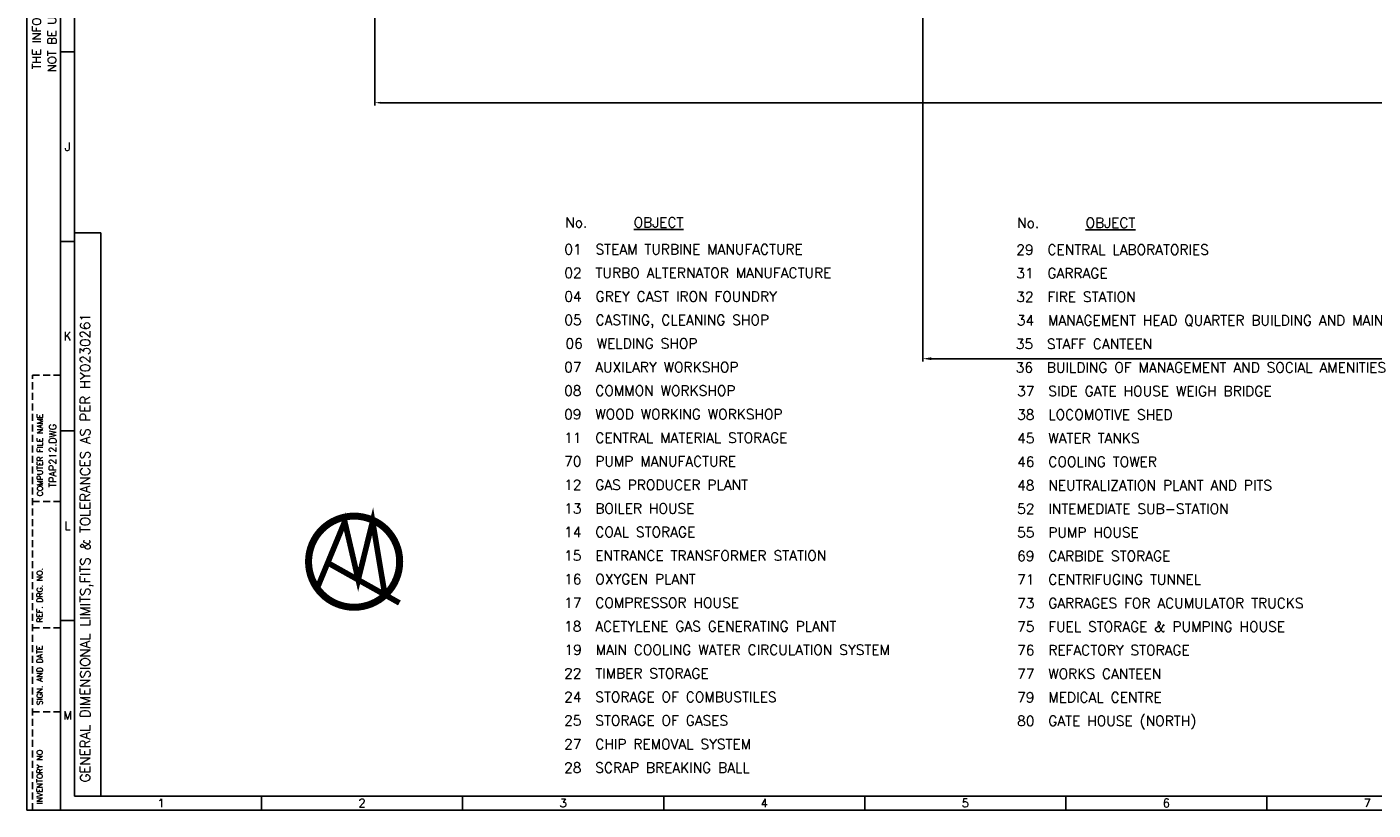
# Model space of a CAD drawing. Extents: x 15 to 1174, y 15 to 833.
# Tile 1 of 19: x 15 to 495, y 15 to 294. Entities that reach past the tile are written whole.
import ezdxf
from ezdxf.enums import TextEntityAlignment as Align

# ---------------------------------------------------------------- set-up
doc = ezdxf.new("R2010")
doc.units = 0
doc.header["$LTSCALE"] = 5
doc.header["$MEASUREMENT"] = 0
doc.linetypes.add('DASHED', pattern=[0.75, 0.5, -0.25])
doc.layers.get('0').update_dxf_attribs({"linetype": 'CONTINUOUS'})
doc.layers.get('DEFPOINTS').update_dxf_attribs({"linetype": 'CONTINUOUS'})
for name, color, linetype in [('25', 6, 'CONTINUOUS'), ('5', 3, 'CONTINUOUS'), ('DAS', 1, 'DASHED'), ('DIM', 4, 'CONTINUOUS')]:
    doc.layers.add(name, color=color, linetype=linetype)
doc.styles.add('ROMANS', font='ROMANS.shx')
doc.styles.add('S', font='ROMANS.SHX')
doc.styles.add('SIMPLEX', font='ROMANS.SHX')
doc.dimstyles.get("Standard").update_dxf_attribs({"dimtxt": 0.18, "dimasz": 0.18, "dimexe": 0.18, "dimexo": 0.0625, "dimgap": 0.09, "dimtad": 0, "dimtih": 1, "dimtoh": 1, "dimdec": 4, "dimzin": 0, "dimdsep": 46, "dimtxsty": 'Standard', "dimcen": 0.09, "dimadec": 0, "dimazin": 0, "dimtfac": 1, "dimtdec": 4, "dimtofl": 0, "dimtmove": 0, "dimatfit": 3, "dimfxl": 0, "dimtolj": 1, "dimtzin": 0, "dimarcsym": 0})

# ---------------------------------------------------------------- blocks, each defined once
blk = doc.blocks.new('*D14')
at = {"color": 0, "linetype": 'ByBlock'}
for p, q in [((979.08, 489.4), (979.08, 355.21)), ((132.86, 391.29), (132.86, 355.21)), ((134.86, 356.21), (977.08, 356.21))]:
    blk.add_line(p, q, dxfattribs=at)
for points in [[(134.86, 356.54), (134.86, 355.87), (132.86, 356.21)], [(977.08, 356.54), (977.08, 355.87), (979.08, 356.21)]]:
    blk.add_solid(points, dxfattribs=at)
at = {"layer": 'DEFPOINTS', "color": 0, "linetype": 'ByBlock'}
for p in [(979.08, 490.4), (132.86, 392.29), (979.08, 356.21)]:
    blk.add_point(p, dxfattribs=at)
at = {"color": 0, "linetype": 'ByBlock', "style": 'ROMANS'}
blk.add_text('2095M/6872 FT', height=2, dxfattribs=at).set_placement((555.97, 358.21), align=Align.MIDDLE_CENTER)
blk = doc.blocks.new('*D28')
at = {"layer": '5', "color": 0, "lineweight": -2}
for p, q in [((334.48, 413.79), (334.48, 174.93)), ((1029.43, 417.23), (1029.43, 174.93)), ((337.48, 175.93), (1026.43, 175.93))]:
    blk.add_line(p, q, dxfattribs=at)
at = {"layer": '5', "color": 0}
for points in [[(337.48, 176.43), (337.48, 175.43), (334.48, 175.93)], [(1026.43, 176.43), (1026.43, 175.43), (1029.43, 175.93)]]:
    blk.add_solid(points, dxfattribs=at)
at = {"layer": 'DEFPOINTS', "color": 0}
for p in [(1029.43, 418.23), (334.48, 414.79), (1029.43, 175.93)]:
    blk.add_point(p, dxfattribs=at)
at = {"layer": '5', "color": 0, "insert": (681.95, 177.02), "char_height": 2, "attachment_point": 5}
blk.add_mtext('\\A1;694.9559', dxfattribs=at)

msp = doc.modelspace()

# ---------------------------------------------------------------- linework, layer by layer
at = {"layer": '25'}
for p, q in [((32, 220.82512), (41.3, 220.82512)), ((41.3, 220.82512), (41.3, 19.99998))]:
    msp.add_line(p, q, dxfattribs=at)
at = {"layer": '5'}
for p, q in [((15, 826), (15, 15)), ((27, 15), (27, 826.00002)), ((32, 19.99998), (32, 814)), ((32, 285.3334), (27, 285.3334)), ((32, 217.7501), (27, 217.7501)), ((32, 150.1667), (27, 150.1667)), ((32, 82.5834), (27, 82.5834)), ((32, 19.99998), (1168.99997, 19.99998)), ((98.6875, 15), (98.6875, 20)), ((170.375, 14.99998), (170.375, 19.99998)), ((242.0625, 14.99998), (242.0625, 19.99998)), ((313.75, 14.99998), (313.75, 19.99998)), ((385.4375, 14.99998), (385.4375, 19.99998)), ((457.125, 14.99998), (457.125, 19.99998)), ((15, 15), (1174, 15))]:
    msp.add_line(p, q, dxfattribs=at)
at = {"layer": '5', "const_width": 2.5}
msp.add_lwpolyline([(115.41924, 103.55206, 1), (147.91924, 103.55206, 1)], format="xyb", close=True, dxfattribs=at)
at = {"layer": '5', "const_width": 2}
for points in [[(118.49183, 94.0432), (128.3305, 117.84056), (133.13817, 97.12893), (138.26634, 117.96458), (142.69619, 91.42035)], [(122.02867, 103.30087), (147.81749, 88.85325)]]:
    msp.add_lwpolyline(points, dxfattribs=at)
at = {"layer": 'DAS'}
for p, q in [((17, 15), (17, 170)), ((17, 170), (27, 170)), ((17, 125), (27, 125)), ((17, 80), (27, 80)), ((17, 50), (27, 50))]:
    msp.add_line(p, q, dxfattribs=at)

# ---------------------------------------------------------------- texts
at = {"layer": '25'}
for s, height, style, p in [('THE INFORMATION ON THIS DOCUMENT IS THE PROPERTY OF BHARAT HEAVY ELECTRICALS LIMITED. IT MUST', 3, 'S', (19.93186, 279.09648)), (' NOT BE USED DIRECTLY OR INDIRECTLY IN ANY WAY DETRIMENTAL TO THE INTEREST OF THE COMPANY', 3, 'S', (25.46576, 276.05731)), ('GENERAL DIMENSIONAL LIMITS,FITS & TOLERANCES AS PER HY0230261', 3.5, 'SIMPLEX', (37.5, 24.88512)), ('COMPUTER FILE NAME', 2, 'S', (20.6524, 126.8857)), ('TPAP212.DWG', 2.5, 'ROMANS', (25.38547, 129.97706)), ('REF. DRG. NO.', 2, 'S', (20.56894, 81.8314)), ('SIGN. AND DATE', 2, 'S', (20.56894, 52.42932)), ('INVENTORY NO', 2, 'S', (20.56894, 17.12345))]:
    msp.add_text(s, height=height, rotation=90, dxfattribs=dict(at, style=style)).set_placement(p)
at = {"layer": '25', "style": 'SIMPLEX'}
for s, p in [('J', (29.5, 250.04195)), ('K', (29.5, 182.45865)), ('L', (29.5, 114.87535)), ('M', (29.5, 47.29205)), ('1', (62.84375, 16)), ('2', (134.53125, 15.99998)), ('3', (206.21875, 15.99998)), ('4', (277.90625, 15.99998)), ('5', (349.59375, 15.99998)), ('6', (421.28125, 15.99998)), ('7', (492.96875, 15.99998))]:
    msp.add_text(s, height=3, dxfattribs=at).set_placement(p, align=Align.CENTER)
at = {"layer": '25', "style": 'ROMANS'}
for s, p in [('No.', (206.96624, 222.7227)), ('%%UOBJECT', (231.36092, 222.7227)), ('No.', (368.10843, 222.58831)), ('%%UOBJECT', (392.50311, 222.58831)), ('01  STEAM TURBINE MANUFACTURE', (206.64522, 213.1227)), ('29  CENTRAL LABORATORIES', (367.79904, 212.98831)), ('02  TURBO ALTERNATOR MANUFACTURE', (206.64522, 204.7227)), ('31  GARRAGE', (367.79904, 204.58831)), ('04  GREY CAST IRON FOUNDRY', (206.64522, 196.3227)), ('32  FIRE STATION', (367.79904, 196.18831)), ('05  CASTING, CLEANING SHOP', (206.64522, 187.9227)), ('34  MANAGEMENT HEAD QUARTER BUILDING AND MAIN GATE HOUSE', (367.99178, 187.78831)), ('06  WELDING SHOP', (207.05171, 179.5227)), ('35  STAFF CANTEEN', (367.61981, 179.38831)), ('07  AUXILARY WORKSHOP', (206.55812, 171.1227)), ('36  BUILDING OF MANAGEMENT AND SOCIAL AMENITIES', (367.58485, 170.98831)), ('08  COMMON WORKSHOP', (206.55812, 162.7227)), ('37  SIDE GATE HOUSE WEIGH BRIDGE', (368.0943, 162.58831)), ('09  WOOD WORKING WORKSHOP', (206.55812, 154.3227)), ('38  LOCOMOTIVE SHED', (368.0943, 154.18831)), ('11  CENTRAL MATERIAL STORAGE', (206.55812, 145.9227)), ('45  WATER TANKS', (368.0943, 145.78831)), ('70  PUMP MANUFACTURE', (206.55812, 137.5227)), ('46  COOLING TOWER', (368.0943, 137.38831)), ('12  GAS PRODUCER PLANT ', (206.55812, 129.1227)), ('48  NEUTRALIZATION PLANT AND PITS', (368.0943, 128.98831)), ('13  BOILER HOUSE', (206.55812, 120.7227)), ('52  INTEMEDIATE SUB-STATION', (368.0943, 120.58831)), ('14  COAL STORAGE', (206.55812, 112.3227)), ('55  PUMP HOUSE', (368.0943, 112.18831)), ('15  ENTRANCE TRANSFORMER STATION', (206.55812, 103.9227)), ('69  CARBIDE STORAGE', (368.0943, 103.78831)), ('16  OXYGEN PLANT', (206.55812, 95.5227)), ('71  CENTRIFUGING TUNNEL', (368.0943, 95.38831)), ('17  COMPRESSOR HOUSE', (206.55812, 87.1227)), ('73  GARRAGES FOR ACUMULATOR TRUCKS', (368.0943, 86.98831)), ('18  ACETYLENE GAS GENERATING PLANT', (206.55812, 78.7227)), ('75  FUEL STORAGE & PUMPING HOUSE', (368.0943, 78.58831)), ('19  MAIN COOLING WATER CIRCULATION SYSTEM', (206.69798, 70.3227)), ('76  REFACTORY STORAGE', (368.0943, 70.18831)), ('22  TIMBER STORAGE', (206.55812, 61.9227)), ('77  WORKS CANTEEN', (368.0943, 61.78831)), ('24  STORAGE OF COMBUSTILES', (206.55812, 53.5227)), ('79  MEDICAL CENTRE', (368.0943, 53.38831)), ('25  STORAGE OF GASES', (206.55812, 45.1227)), ('80  GATE HOUSE (NORTH)', (368.0943, 44.98831)), ('27  CHIP REMOVAL SYSTEM', (206.55812, 36.7227)), ('28  SCRAP BREAKING BALL', (206.55812, 28.3227))]:
    msp.add_text(s, height=3.6, dxfattribs=at).set_placement(p)

# ---------------------------------------------------------------- dimensions: what is measured, and where the dimension line sits
at = {"layer": '5'}
dim = msp.add_linear_dim(base=(1029.4315637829, 175.9252019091), p1=(334.4757135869, 414.7948591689), p2=(1029.4315637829, 418.2318332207), dimstyle='Standard', override={"dimtxt": 2, "dimasz": 3, "dimexe": 1, "dimexo": 1, "dimtad": 1, "dimtih": 0, "dimtoh": 0, "dimtofl": 1}, dxfattribs=at)
dim.commit()
dim.dimension.update_dxf_attribs({"geometry": '*D28', "text_midpoint": (681.9536386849, 177.0152019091)})
at = {"layer": 'DIM'}
dim = msp.add_linear_dim(base=(985.29842, 267.19454), p1=(139.07775, 303.27599), p2=(985.29842, 401.39177), text='2095M/6872 FT', dimstyle='Standard', dxfattribs=at)
dim.commit()
dim.dimension.update_dxf_attribs({"geometry": '*D14', "text_midpoint": (562.18809, 269.19454), "insert": (6.21428, -89.01135)})

doc.saveas('drawing.dxf')
